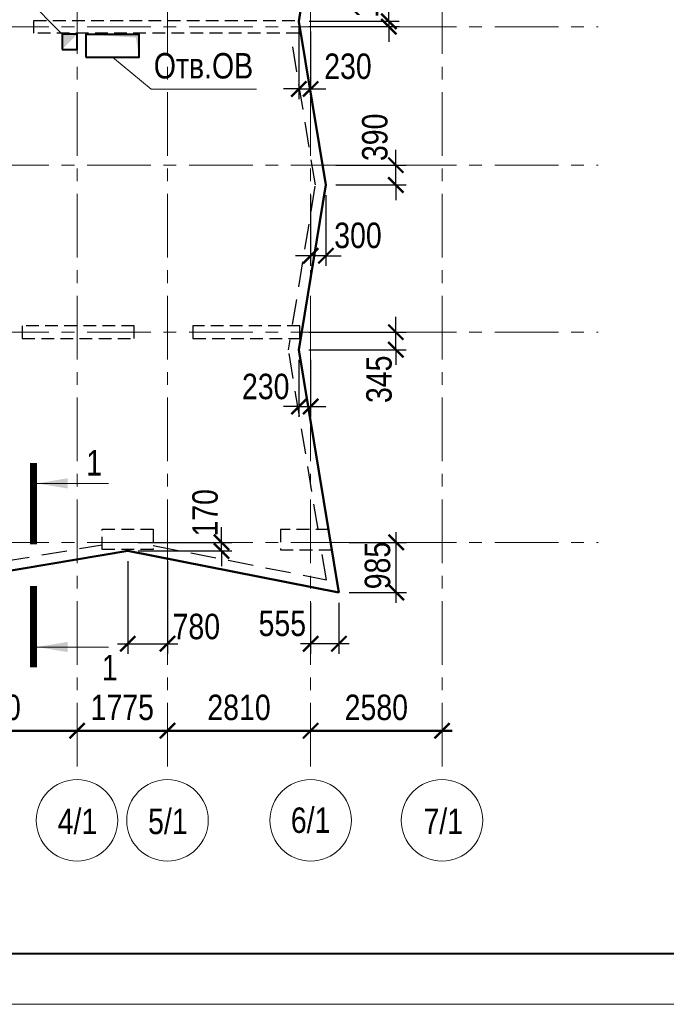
# Model space of a CAD drawing. Header units: inches. Extents: x -7168381 to -7082011, y 5937392 to 6001282.
# Tile 4 of 9: x -7140836 to -7128144, y 5937392 to 5956735. Entities that reach past the tile are written whole.
import ezdxf
from ezdxf.enums import TextEntityAlignment as Align

# ---------------------------------------------------------------- set-up
doc = ezdxf.new("R2010")
doc.units = ezdxf.units.IN
doc.header["$LTSCALE"] = 1000
doc.header["$MEASUREMENT"] = 0
doc.linetypes.add('CENTER', pattern=[2, 1.25, -0.25, 0.25, -0.25])
doc.linetypes.add('HIDDEN', pattern=[0.375, 0.25, -0.125])
for name, color, linetype, lineweight in [('СК-041-С-СТЕНЫ НЕВИДИМЫЕ', 12, 'HIDDEN', 30), ('СК-050-П(литы перекрытия)', 12, 'Continuous', 50), ('СК-051-1-П-ОТВЕРСТИЯ ОВ ДУ', 5, 'Continuous', 40), ('СК-051-2-П-ОТВЕРСТИЯ ВК', 1, 'Continuous', 40), ('СК-052-П-БАЛКИ', 1, 'HIDDEN', 30), ('СК-100-О(си)', 2, 'CENTER', 15), ('СК-110-О-РАЗМЕРЫ', 7, 'Continuous', 15), ('СК-200-Р(амка)', 7, 'Continuous', 40), ('СК-210-Р-РАМКА ЛИНИИ ТОНКИЕ', 7, 'Continuous', 15), ('СК-300-Р(азмеры)_ПЛИТЫ', 7, 'Continuous', 20), ('СК-400-Т(екст)', 7, 'Continuous', 20), ('СК-500-С(ечения)', 5, 'Continuous', 40)]:
    doc.layers.add(name, color=color, linetype=linetype, lineweight=lineweight)
doc.styles.add('ARIAL_annotative', font='arial.ttf', dxfattribs={"width": 0.8, "height": 2.5})
doc.styles.add('RUSS', font='arial.ttf', dxfattribs={"width": 0.8})
doc.dimstyles.new('100-200', dxfattribs={"dimscale": 0, "dimtxt": 500, "dimasz": 300, "dimexe": 200, "dimexo": 200, "dimgap": 200, "dimtad": 1, "dimdec": 0, "dimzin": 0, "dimdsep": 46, "dimtxsty": 'RUSS', "dimblk": 'ARCHTICK', "dimcen": 0.096, "dimdle": 200, "dimclrd": 7, "dimclre": 7, "dimclrt": 256, "dimadec": 0, "dimazin": 0, "dimtfac": 1, "dimtdec": 0, "dimtmove": 2, "dimatfit": 3, "dimldrblk": 'OBLIQUE', "dimfxl": 1, "dimtolj": 1, "dimtzin": 0, "dimarcsym": 0})

# ---------------------------------------------------------------- blocks, each defined once
blk = doc.blocks.new('_ArchTick')
at = {"color": 0, "linetype": 'ByBlock', "const_width": 0.15}
blk.add_lwpolyline([(-0.5, -0.5), (0.5, 0.5)], dxfattribs=at)
blk = doc.blocks.new('*D114')
at = {"layer": 'Defpoints', "color": 0, "transparency": 16777216}
for p in [(-2580, -3921), (-2580, -3921), (0, -3921)]:
    blk.add_point(p, dxfattribs=at)
at = {"layer": 'СК-110-О-РАЗМЕРЫ', "color": 7, "lineweight": -2, "transparency": 16777216}
blk.add_line((200, -3921), (-2780, -3921), dxfattribs=at)
at = {"layer": 'СК-110-О-РАЗМЕРЫ', "color": 7, "lineweight": -2, "transparency": 16777216, "xscale": 300, "yscale": 300, "zscale": 300, "rotation": 180}
blk.add_blockref('_ArchTick', (-2580, -3921), dxfattribs=at)
at = {"layer": 'СК-110-О-РАЗМЕРЫ', "color": 7, "lineweight": -2, "transparency": 16777216, "xscale": 300, "yscale": 300, "zscale": 300}
blk.add_blockref('_ArchTick', (0, -3921), dxfattribs=at)
at = {"layer": 'СК-110-О-РАЗМЕРЫ', "transparency": 16777216, "insert": (-1290, -3465), "char_height": 500, "attachment_point": 5, "style": 'RUSS'}
blk.add_mtext('\\A1;2580', dxfattribs=at)
blk = doc.blocks.new('_Oblique')
at = {"color": 0, "linetype": 'ByBlock', "lineweight": -2}
blk.add_line((-0.5, -0.5), (0.5, 0.5), dxfattribs=at)
blk = doc.blocks.new('*D115')
at = {"layer": 'Defpoints', "color": 0, "transparency": 16777216}
for p in [(-5390, -3921), (-5390, -3921), (-2580, -3921)]:
    blk.add_point(p, dxfattribs=at)
at = {"layer": 'СК-110-О-РАЗМЕРЫ', "color": 7, "lineweight": -2, "transparency": 16777216}
blk.add_line((-2380, -3921), (-5590, -3921), dxfattribs=at)
at = {"layer": 'СК-110-О-РАЗМЕРЫ', "color": 7, "lineweight": -2, "transparency": 16777216, "xscale": 300, "yscale": 300, "zscale": 300, "rotation": 180}
blk.add_blockref('_ArchTick', (-5390, -3921), dxfattribs=at)
at = {"layer": 'СК-110-О-РАЗМЕРЫ', "color": 7, "lineweight": -2, "transparency": 16777216, "xscale": 300, "yscale": 300, "zscale": 300}
blk.add_blockref('_ArchTick', (-2580, -3921), dxfattribs=at)
at = {"layer": 'СК-110-О-РАЗМЕРЫ', "transparency": 16777216, "insert": (-3985, -3465), "char_height": 500, "attachment_point": 5, "style": 'RUSS'}
blk.add_mtext('\\A1;2810', dxfattribs=at)
blk = doc.blocks.new('*D116')
at = {"layer": 'Defpoints', "color": 0, "transparency": 16777216}
for p in [(-7165, -3921), (-7165, -3921), (-5390, -3921)]:
    blk.add_point(p, dxfattribs=at)
at = {"layer": 'СК-110-О-РАЗМЕРЫ', "color": 7, "lineweight": -2, "transparency": 16777216}
blk.add_line((-5190, -3921), (-7365, -3921), dxfattribs=at)
at = {"layer": 'СК-110-О-РАЗМЕРЫ', "color": 7, "lineweight": -2, "transparency": 16777216, "xscale": 300, "yscale": 300, "zscale": 300, "rotation": 180}
blk.add_blockref('_ArchTick', (-7165, -3921), dxfattribs=at)
at = {"layer": 'СК-110-О-РАЗМЕРЫ', "color": 7, "lineweight": -2, "transparency": 16777216, "xscale": 300, "yscale": 300, "zscale": 300}
blk.add_blockref('_ArchTick', (-5390, -3921), dxfattribs=at)
at = {"layer": 'СК-110-О-РАЗМЕРЫ', "transparency": 16777216, "insert": (-6277, -3465), "char_height": 500, "attachment_point": 5, "style": 'RUSS'}
blk.add_mtext('\\A1;1775', dxfattribs=at)
blk = doc.blocks.new('*D117')
at = {"layer": 'Defpoints', "color": 0, "transparency": 16777216}
for p in [(-10615, -3921), (-10615, -3921), (-7165, -3921)]:
    blk.add_point(p, dxfattribs=at)
at = {"layer": 'СК-110-О-РАЗМЕРЫ', "color": 7, "lineweight": -2, "transparency": 16777216}
blk.add_line((-6965, -3921), (-10815, -3921), dxfattribs=at)
at = {"layer": 'СК-110-О-РАЗМЕРЫ', "color": 7, "lineweight": -2, "transparency": 16777216, "xscale": 300, "yscale": 300, "zscale": 300, "rotation": 180}
blk.add_blockref('_ArchTick', (-10615, -3921), dxfattribs=at)
at = {"layer": 'СК-110-О-РАЗМЕРЫ', "color": 7, "lineweight": -2, "transparency": 16777216, "xscale": 300, "yscale": 300, "zscale": 300}
blk.add_blockref('_ArchTick', (-7165, -3921), dxfattribs=at)
at = {"layer": 'СК-110-О-РАЗМЕРЫ', "transparency": 16777216, "insert": (-8890, -3465), "char_height": 500, "attachment_point": 5, "style": 'RUSS'}
blk.add_mtext('\\A1;3450', dxfattribs=at)
blk = doc.blocks.new('Сечение')
at = {"layer": 'СК-500-С(ечения)', "linetype": 'Continuous', "lineweight": 15, "ltscale": 100}
blk.add_line((-200, -35), (-200, -735), dxfattribs=at)
at = {"layer": 'СК-500-С(ечения)', "linetype": 'Continuous', "ltscale": 100, "const_width": 70}
blk.add_lwpolyline([(-400, 0), (400, 0)], dxfattribs=at)
at = {"layer": 'СК-500-С(ечения)', "linetype": 'Continuous', "ltscale": 100}
blk.add_solid([(-200, -35), (-250.3, -335.5), (-149.7, -335.5)], dxfattribs=at)
blk = doc.blocks.new('*U14')
at = {"layer": 'СК-400-Т(екст)', "ltscale": 100, "yscale": 0.01, "zscale": 0.01}
for p, xscale, rotation in [((0, -4), 0.01, 270.0000000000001), ((0, -16.072), -0.01, 270)]:
    blk.add_blockref('Сечение', p, dxfattribs=dict(at, xscale=xscale, rotation=rotation))
at = {"layer": 'СК-500-С(ечения)', "color": 0, "ltscale": 100, "style": 'ARIAL_annotative', "width": 0.8}
blk.add_attdef('НОМЕР_СЕЧЕНИЯ_1_1(НОМЕР_ЛИСТА)', text='', height=2.5, rotation=270, dxfattribs=at).set_placement((-6.74, -1.226), align=Align.RIGHT)
blk.add_attdef('НОМЕР_СЕЧЕНИЯ_2_1(НОМЕР_ЛИСТА)', text='', height=2.5, rotation=270, dxfattribs=at).set_placement((-7.48, -18.846), align=Align.BOTTOM_LEFT)
blk = doc.blocks.new('*D67')
at = {"layer": 'Defpoints', "color": 0, "transparency": 16777216}
for p in [(-7135357, 5956703), (-7135358, 5956598), (-7133590, 5956598)]:
    blk.add_point(p, dxfattribs=at)
at = {"layer": 'СК-300-Р(азмеры)_ПЛИТЫ', "color": 7, "lineweight": -2, "transparency": 16777216}
for p, q in [((-7133590, 5956703), (-7133590, 5957003)), ((-7135157, 5956703), (-7133390, 5956703)), ((-7133590, 5956703), (-7133590, 5956598)), ((-7135158, 5956598), (-7133390, 5956598)), ((-7133590, 5956598), (-7133590, 5956298))]:
    blk.add_line(p, q, dxfattribs=at)
at = {"layer": 'СК-300-Р(азмеры)_ПЛИТЫ', "color": 7, "lineweight": -2, "transparency": 16777216, "xscale": 300, "yscale": 300, "zscale": 300}
for p, rotation in [((-7133590, 5956703), 270), ((-7133590, 5956598), 90)]:
    blk.add_blockref('_ArchTick', p, dxfattribs=dict(at, rotation=rotation))
at = {"layer": 'СК-300-Р(азмеры)_ПЛИТЫ', "transparency": 16777216, "insert": (-7134043, 5957239), "char_height": 500, "attachment_point": 5, "rotation": 90, "style": 'RUSS'}
blk.add_mtext('\\A1;105', dxfattribs=at)
blk = doc.blocks.new('*D68')
at = {"layer": 'Defpoints', "color": 0, "transparency": 16777216}
for p in [(-7135356, 5956702), (-7135125, 5956702), (-7135125, 5955374)]:
    blk.add_point(p, dxfattribs=at)
at = {"layer": 'СК-300-Р(азмеры)_ПЛИТЫ', "color": 7, "lineweight": -2, "transparency": 16777216}
for p, q in [((-7135356, 5956502), (-7135356, 5955174)), ((-7135125, 5956502), (-7135125, 5955174)), ((-7135356, 5955374), (-7135656, 5955374)), ((-7135356, 5955374), (-7135125, 5955374)), ((-7135125, 5955374), (-7134825, 5955374))]:
    blk.add_line(p, q, dxfattribs=at)
at = {"layer": 'СК-300-Р(азмеры)_ПЛИТЫ', "color": 7, "lineweight": -2, "transparency": 16777216, "xscale": 300, "yscale": 300, "zscale": 300}
blk.add_blockref('_ArchTick', (-7135356, 5955374), dxfattribs=at)
at = {"layer": 'СК-300-Р(азмеры)_ПЛИТЫ', "color": 7, "lineweight": -2, "transparency": 16777216, "xscale": 300, "yscale": 300, "zscale": 300, "rotation": 180}
blk.add_blockref('_ArchTick', (-7135125, 5955374), dxfattribs=at)
at = {"layer": 'СК-300-Р(азмеры)_ПЛИТЫ', "transparency": 16777216, "insert": (-7134393, 5955817), "char_height": 500, "attachment_point": 5, "style": 'RUSS'}
blk.add_mtext('\\A1;230', dxfattribs=at)
blk = doc.blocks.new('*D69')
at = {"layer": 'Defpoints', "color": 0, "transparency": 16777216}
for p in [(-7135125, 5953489), (-7134826, 5953489), (-7135125, 5952097)]:
    blk.add_point(p, dxfattribs=at)
at = {"layer": 'СК-300-Р(азмеры)_ПЛИТЫ', "color": 7, "lineweight": -2, "transparency": 16777216}
for p, q in [((-7135125, 5953289), (-7135125, 5951897)), ((-7134826, 5953289), (-7134826, 5951897)), ((-7135125, 5952097), (-7135425, 5952097)), ((-7134826, 5952097), (-7135125, 5952097)), ((-7134826, 5952097), (-7134526, 5952097))]:
    blk.add_line(p, q, dxfattribs=at)
at = {"layer": 'СК-300-Р(азмеры)_ПЛИТЫ', "color": 7, "lineweight": -2, "transparency": 16777216, "xscale": 300, "yscale": 300, "zscale": 300}
blk.add_blockref('_ArchTick', (-7135125, 5952097), dxfattribs=at)
at = {"layer": 'СК-300-Р(азмеры)_ПЛИТЫ', "color": 7, "lineweight": -2, "transparency": 16777216, "xscale": 300, "yscale": 300, "zscale": 300, "rotation": 180}
blk.add_blockref('_ArchTick', (-7134826, 5952097), dxfattribs=at)
at = {"layer": 'СК-300-Р(азмеры)_ПЛИТЫ', "transparency": 16777216, "insert": (-7134196, 5952495), "char_height": 500, "attachment_point": 5, "style": 'RUSS'}
blk.add_mtext('\\A1;300', dxfattribs=at)
blk = doc.blocks.new('*D70')
at = {"layer": 'Defpoints', "color": 0, "transparency": 16777216}
for p in [(-7134828, 5953877), (-7133453, 5953877), (-7134828, 5953488)]:
    blk.add_point(p, dxfattribs=at)
at = {"layer": 'СК-300-Р(азмеры)_ПЛИТЫ', "color": 7, "lineweight": -2, "transparency": 16777216}
for p, q in [((-7133453, 5953877), (-7133453, 5954177)), ((-7134628, 5953877), (-7133253, 5953877)), ((-7133453, 5953488), (-7133453, 5953877)), ((-7134628, 5953488), (-7133253, 5953488)), ((-7133453, 5953488), (-7133453, 5953188))]:
    blk.add_line(p, q, dxfattribs=at)
at = {"layer": 'СК-300-Р(азмеры)_ПЛИТЫ', "color": 7, "lineweight": -2, "transparency": 16777216, "xscale": 300, "yscale": 300, "zscale": 300}
for p, rotation in [((-7133453, 5953877), 270), ((-7133453, 5953488), 90)]:
    blk.add_blockref('_ArchTick', p, dxfattribs=dict(at, rotation=rotation))
at = {"layer": 'СК-300-Р(азмеры)_ПЛИТЫ', "transparency": 16777216, "insert": (-7133863, 5954424), "char_height": 500, "attachment_point": 5, "rotation": 90, "style": 'RUSS'}
blk.add_mtext('\\A1;390', dxfattribs=at)
blk = doc.blocks.new('*D71')
at = {"layer": 'Defpoints', "color": 0, "transparency": 16777216}
for p in [(-7135358, 5950597), (-7133453, 5950597), (-7135358, 5950252)]:
    blk.add_point(p, dxfattribs=at)
at = {"layer": 'СК-300-Р(азмеры)_ПЛИТЫ', "color": 7, "lineweight": -2, "transparency": 16777216}
for p, q in [((-7133453, 5950597), (-7133453, 5950897)), ((-7135158, 5950597), (-7133253, 5950597)), ((-7133453, 5950252), (-7133453, 5950597)), ((-7135158, 5950252), (-7133253, 5950252)), ((-7133453, 5950252), (-7133453, 5949952))]:
    blk.add_line(p, q, dxfattribs=at)
at = {"layer": 'СК-300-Р(азмеры)_ПЛИТЫ', "color": 7, "lineweight": -2, "transparency": 16777216, "xscale": 300, "yscale": 300, "zscale": 300}
for p, rotation in [((-7133453, 5950597), 270), ((-7133453, 5950252), 90)]:
    blk.add_blockref('_ArchTick', p, dxfattribs=dict(at, rotation=rotation))
at = {"layer": 'СК-300-Р(азмеры)_ПЛИТЫ', "transparency": 16777216, "insert": (-7133781, 5949671), "char_height": 500, "attachment_point": 5, "rotation": 90, "style": 'RUSS'}
blk.add_mtext('\\A1;345', dxfattribs=at)
blk = doc.blocks.new('*D72')
at = {"layer": 'Defpoints', "color": 0, "transparency": 16777216}
for p in [(-7135356, 5950253), (-7135125, 5950252), (-7135125, 5949135)]:
    blk.add_point(p, dxfattribs=at)
at = {"layer": 'СК-300-Р(азмеры)_ПЛИТЫ', "color": 7, "lineweight": -2, "transparency": 16777216}
for p, q in [((-7135356, 5950053), (-7135356, 5948935)), ((-7135125, 5950052), (-7135125, 5948935)), ((-7135356, 5949135), (-7135656, 5949135)), ((-7135356, 5949135), (-7135125, 5949135)), ((-7135125, 5949135), (-7134825, 5949135))]:
    blk.add_line(p, q, dxfattribs=at)
at = {"layer": 'СК-300-Р(азмеры)_ПЛИТЫ', "color": 7, "lineweight": -2, "transparency": 16777216, "xscale": 300, "yscale": 300, "zscale": 300}
blk.add_blockref('_ArchTick', (-7135356, 5949135), dxfattribs=at)
at = {"layer": 'СК-300-Р(азмеры)_ПЛИТЫ', "color": 7, "lineweight": -2, "transparency": 16777216, "xscale": 300, "yscale": 300, "zscale": 300, "rotation": 180}
blk.add_blockref('_ArchTick', (-7135125, 5949135), dxfattribs=at)
at = {"layer": 'СК-300-Р(азмеры)_ПЛИТЫ', "transparency": 16777216, "insert": (-7136007, 5949526), "char_height": 500, "attachment_point": 5, "style": 'RUSS'}
blk.add_mtext('\\A1;230', dxfattribs=at)
blk = doc.blocks.new('*D73')
at = {"layer": 'Defpoints', "color": 0, "transparency": 16777216}
for p in [(-7134571, 5946467), (-7133445, 5946467), (-7134571, 5945482)]:
    blk.add_point(p, dxfattribs=at)
at = {"layer": 'СК-300-Р(азмеры)_ПЛИТЫ', "color": 7, "lineweight": -2, "transparency": 16777216}
for p, q in [((-7133445, 5945282), (-7133445, 5946667)), ((-7134371, 5946467), (-7133245, 5946467)), ((-7134371, 5945482), (-7133245, 5945482))]:
    blk.add_line(p, q, dxfattribs=at)
at = {"layer": 'СК-300-Р(азмеры)_ПЛИТЫ', "color": 7, "lineweight": -2, "transparency": 16777216, "xscale": 300, "yscale": 300, "zscale": 300}
for p, rotation in [((-7133445, 5946467), 90), ((-7133445, 5945482), 270)]:
    blk.add_blockref('_ArchTick', p, dxfattribs=dict(at, rotation=rotation))
at = {"layer": 'СК-300-Р(азмеры)_ПЛИТЫ', "transparency": 16777216, "insert": (-7133810, 5946012), "char_height": 500, "attachment_point": 5, "rotation": 90, "style": 'RUSS'}
blk.add_mtext('\\A1;985', dxfattribs=at)
blk = doc.blocks.new('*D74')
at = {"layer": 'Defpoints', "color": 0, "transparency": 16777216}
for p in [(-7135125, 5945481), (-7134571, 5945481), (-7135125, 5944474)]:
    blk.add_point(p, dxfattribs=at)
at = {"layer": 'СК-300-Р(азмеры)_ПЛИТЫ', "color": 7, "lineweight": -2, "transparency": 16777216}
for p, q in [((-7135125, 5945281), (-7135125, 5944274)), ((-7134571, 5945281), (-7134571, 5944274)), ((-7134371, 5944474), (-7135325, 5944474))]:
    blk.add_line(p, q, dxfattribs=at)
at = {"layer": 'СК-300-Р(азмеры)_ПЛИТЫ', "color": 7, "lineweight": -2, "transparency": 16777216, "xscale": 300, "yscale": 300, "zscale": 300, "rotation": 180}
blk.add_blockref('_ArchTick', (-7135125, 5944474), dxfattribs=at)
at = {"layer": 'СК-300-Р(азмеры)_ПЛИТЫ', "color": 7, "lineweight": -2, "transparency": 16777216, "xscale": 300, "yscale": 300, "zscale": 300}
blk.add_blockref('_ArchTick', (-7134571, 5944474), dxfattribs=at)
at = {"layer": 'СК-300-Р(азмеры)_ПЛИТЫ', "transparency": 16777216, "insert": (-7135681, 5944873), "char_height": 500, "attachment_point": 5, "style": 'RUSS'}
blk.add_mtext('\\A1;555', dxfattribs=at)
blk = doc.blocks.new('*D75')
at = {"layer": 'Defpoints', "color": 0, "transparency": 16777216}
for p in [(-7138715, 5946300), (-7137935, 5946300), (-7137935, 5944476)]:
    blk.add_point(p, dxfattribs=at)
at = {"layer": 'СК-300-Р(азмеры)_ПЛИТЫ', "color": 7, "lineweight": -2, "transparency": 16777216}
for p, q in [((-7138715, 5946100), (-7138715, 5944276)), ((-7137935, 5946100), (-7137935, 5944276)), ((-7138915, 5944476), (-7137735, 5944476))]:
    blk.add_line(p, q, dxfattribs=at)
at = {"layer": 'СК-300-Р(азмеры)_ПЛИТЫ', "color": 7, "lineweight": -2, "transparency": 16777216, "xscale": 300, "yscale": 300, "zscale": 300, "rotation": 180}
blk.add_blockref('_ArchTick', (-7138715, 5944476), dxfattribs=at)
at = {"layer": 'СК-300-Р(азмеры)_ПЛИТЫ', "color": 7, "lineweight": -2, "transparency": 16777216, "xscale": 300, "yscale": 300, "zscale": 300}
blk.add_blockref('_ArchTick', (-7137935, 5944476), dxfattribs=at)
at = {"layer": 'СК-300-Р(азмеры)_ПЛИТЫ', "transparency": 16777216, "insert": (-7137369, 5944811), "char_height": 500, "attachment_point": 5, "style": 'RUSS'}
blk.add_mtext('\\A1;780', dxfattribs=at)
blk = doc.blocks.new('*D76')
at = {"layer": 'Defpoints', "color": 0, "transparency": 16777216}
for p in [(-7138713, 5946467), (-7136875, 5946467), (-7138711, 5946298)]:
    blk.add_point(p, dxfattribs=at)
at = {"layer": 'СК-300-Р(азмеры)_ПЛИТЫ', "color": 7, "lineweight": -2, "transparency": 16777216}
for p, q in [((-7136875, 5946467), (-7136875, 5946767)), ((-7138513, 5946467), (-7136675, 5946467)), ((-7136875, 5946298), (-7136875, 5946467)), ((-7138511, 5946298), (-7136675, 5946298)), ((-7136875, 5946298), (-7136875, 5945998))]:
    blk.add_line(p, q, dxfattribs=at)
at = {"layer": 'СК-300-Р(азмеры)_ПЛИТЫ', "color": 7, "lineweight": -2, "transparency": 16777216, "xscale": 300, "yscale": 300, "zscale": 300}
for p, rotation in [((-7136875, 5946467), 270), ((-7136875, 5946298), 90)]:
    blk.add_blockref('_ArchTick', p, dxfattribs=dict(at, rotation=rotation))
at = {"layer": 'СК-300-Р(азмеры)_ПЛИТЫ', "transparency": 16777216, "insert": (-7137195, 5947047), "char_height": 500, "attachment_point": 5, "rotation": 90, "style": 'RUSS'}
blk.add_mtext('\\A1;170', dxfattribs=at)
blk = doc.blocks.new('A$C18abd0ee')
at = {"layer": 'СК-041-С-СТЕНЫ НЕВИДИМЫЕ'}
for points in [[(-2811.9, 10034.8), (-2811.9, 9784.8), (-8011.9, 9784.8), (-8011.9, 10034.8)], [(-8240.3, 3784.8), (-6040.3, 3784.8), (-6040.3, 4034.8), (-8240.3, 4034.8)], [(-4890, 3784.8), (-2790, 3784.8), (-2790, 4034.8), (-4890, 4034.8)], [(-6670, -363.5), (-6670, 36.5), (-5670, 36.5), (-5670, -363.5)], [(-2230.1, 35.5), (-3170, 35.5), (-3170, -364.5), (-2164.1, -364.5)]]:
    blk.add_lwpolyline(points, close=True, dxfattribs=at)
at = {"layer": 'СК-100-О(си)', "linetype": 'CENTER'}
for p, q in [((-7165, 46624.1), (-7165, -4882.1)), ((-5390, 46624.1), (-5390, -4882.1)), ((-2580, 46624.1), (-2580, -4882.1)), ((0, 46624.1), (0, -4882.1)), ((-24966.7, 9910), (3064.5, 9910)), ((-24966.7, 7189.8), (3064.5, 7189.8)), ((-24966.7, 3909.8), (3064.5, 3909.8)), ((-24966.7, -220.2), (3064.5, -220.2))]:
    blk.add_line(p, q, dxfattribs=at)
at = {"layer": 'СК-100-О(си)', "linetype": 'Continuous'}
for centre in [(-7165, -5682.1), (-5390, -5682.1), (-2580, -5682.1), (0, -5682.1)]:
    blk.add_circle(centre, 800, dxfattribs=at)
at = {"layer": 'СК-400-Т(екст)', "style": 'RUSS', "width": 0.8}
for s, p in [('4/1', (-7545.3, -5952.2)), ('5/1', (-5770.3, -5952.2)), ('6/1', (-2968.3, -5928.2)), ('7/1', (-364.3, -5952.2))]:
    blk.add_text(s, height=500, dxfattribs=at).set_placement(p)
at = {"layer": 'СК-110-О-РАЗМЕРЫ'}
for base, p1, p2, picture, middle in [((-10615, -3920.6), (-7165, -3920.6), (-10615, -3920.6), '*D117', (-8890, -3465.1)), ((-7165, -3920.6), (-5390, -3920.6), (-7165, -3920.6), '*D116', (-6277.5, -3465.3)), ((-5390, -3920.6), (-2580, -3920.6), (-5390, -3920.6), '*D115', (-3985, -3465.3)), ((-2580, -3920.6), (0, -3920.6), (-2580, -3920.6), '*D114', (-1290, -3465.3))]:
    dim = blk.add_linear_dim(base=base, p1=p1, p2=p2, angle=180, dimstyle='100-200', override={"dimscale": 1, "dimtxsty": 'RUSS'}, dxfattribs=at)
    dim.commit()
    dim.dimension.update_dxf_attribs({"geometry": picture, "text_midpoint": middle})
blk = doc.blocks.new('A$C2d0dcff5')
blk.add_blockref('A$C18abd0ee', (20120, 220))

msp = doc.modelspace()

# ---------------------------------------------------------------- linework, layer by layer
at = {"layer": 'СК-050-П(литы перекрытия)'}
for p, q in [((-7135357.6, 5956701.9), (-7134827.4, 5960077.9)), ((-7134827.7, 5953488.7), (-7135357.6, 5956701.9)), ((-7135357.7, 5950252.5), (-7134827.7, 5953488.7)), ((-7134570.5, 5945481), (-7135357.7, 5950252.3)), ((-7141883.5, 5945769.9), (-7138713.5, 5946299.9)), ((-7138713.3, 5946299.9), (-7134570.5, 5945481))]:
    msp.add_line(p, q, dxfattribs=at)
for centre, start, end in [((-7135357.2, 5950252.4), 170.69942, 189.36796), ((-7138713.4, 5946299.4), 78.81866, 99.49146)]:
    msp.add_arc(centre, 0.5, start, end, dxfattribs=at)
at = {"layer": 'СК-051-1-П-ОТВЕРСТИЯ ОВ ДУ', "lineweight": 13}
for q in [(-7139015.5, 5955997.5), (-7136189.8, 5955367.2)]:
    msp.add_line((-7138255.4, 5955367.2), q, dxfattribs=at)
at = {"layer": 'СК-051-1-П-ОТВЕРСТИЯ ОВ ДУ'}
msp.add_lwpolyline([(-7139540.3, 5955997.5), (-7138490.7, 5955997.5), (-7138490.7, 5956447.3), (-7139540.3, 5956447.3)], close=True, dxfattribs=at)
msp.add_solid([(-7139540.3, 5956447.3), (-7138490.7, 5956447.3), (-7138558.1, 5956383.8), (-7138490.7, 5955997.5)], dxfattribs=at)
at = {"layer": 'СК-051-2-П-ОТВЕРСТИЯ ВК', "lineweight": 15}
msp.add_line((-7140904.4, 5957362.2), (-7140005.8, 5956452.4), dxfattribs=at)
at = {"layer": 'СК-051-2-П-ОТВЕРСТИЯ ВК'}
msp.add_lwpolyline([(-7140005.8, 5956152.4), (-7139705.8, 5956152.4), (-7139705.8, 5956452.4), (-7140005.8, 5956452.4)], close=True, dxfattribs=at)
msp.add_solid([(-7140005.8, 5956152.4), (-7139705.8, 5956452.4), (-7140005.8, 5956452.4)], dxfattribs=at)
at = {"layer": 'СК-052-П-БАЛКИ', "ltscale": 2}
for points in [[(-7135479.3, 5950747.5), (-7135030.4, 5953488.6), (-7135518.3, 5956447.5)], [(-7134978.1, 5946723.2), (-7135560.4, 5950252.3), (-7135528.4, 5950447.5)], [(-7144085.4, 5946405.9), (-7141880.7, 5945973.2), (-7139215.3, 5946418.8)], [(-7138215.3, 5946405.3), (-7134814.8, 5945733.2), (-7134912.2, 5946323.2)]]:
    msp.add_lwpolyline(points, dxfattribs=at)
at = {"layer": 'СК-200-Р(амка)'}
msp.add_line((-7164381.5, 5938392.1), (-7085381.5, 5938392.1), dxfattribs=at)
at = {"layer": 'СК-210-Р-РАМКА ЛИНИИ ТОНКИЕ'}
msp.add_line((-7084381.5, 5937392.1), (-7168381.5, 5937392.1), dxfattribs=at)

# ---------------------------------------------------------------- block references
at = {"layer": 'СК-050-П(литы перекрытия)'}
msp.add_blockref('A$C2d0dcff5', (-7152665.7, 5946467.5), dxfattribs=at)
at = {"layer": 'СК-500-С(ечения)'}
ref = msp.add_blockref('*U14', (-7140565.8, 5948025.8), dxfattribs=dict(at, xscale=-200, yscale=200, zscale=200, rotation=6.149580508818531e-05))
ref.add_attrib('НОМЕР_СЕЧЕНИЯ_2_1(НОМЕР_ЛИСТА)', '1', dxfattribs={"color": 0, "ltscale": 100, "height": 500, "style": 'ARIAL_annotative', "width": 0.8}).set_placement((-7139069.9, 5944256.7), align=Align.TOP_CENTER)
ref.add_attrib('НОМЕР_СЕЧЕНИЯ_1_1(НОМЕР_ЛИСТА)', '1', dxfattribs={"color": 0, "ltscale": 100, "height": 500, "style": 'ARIAL_annotative', "width": 0.8}).set_placement((-7139217.9, 5947780.5), align=Align.RIGHT)

# ---------------------------------------------------------------- texts
at = {"layer": 'СК-051-1-П-ОТВЕРСТИЯ ОВ ДУ', "lineweight": 13, "style": 'RUSS', "width": 0.8}
msp.add_text('Отв.ОВ', height=500, dxfattribs=at).set_placement((-7138203.6, 5955579.9))

# ---------------------------------------------------------------- dimensions: what is measured, and where the dimension line sits
at = {"layer": 'СК-300-Р(азмеры)_ПЛИТЫ'}
for base, p1, p2, picture, middle in [((-7133590.2, 5956597.7), (-7135357.4, 5956702.9), (-7135357.6, 5956597.7), '*D67', (-7134042.9, 5957238.7)), ((-7133453, 5953877.5), (-7134827.8, 5953487.7), (-7134827.7, 5953877.5), '*D70', (-7133862.8, 5954424.3)), ((-7133453, 5950597.5), (-7135357.7, 5950252.4), (-7135357.7, 5950597.5), '*D71', (-7133780.9, 5949671.2)), ((-7136875, 5946467.5), (-7138711.3, 5946297.9), (-7138713.3, 5946467.5), '*D76', (-7137195.4, 5947047.1)), ((-7133445.3525, 5946467.4709), (-7134570.5136, 5945482.0179), (-7134570.5136, 5946467.4709), '*D73', (-7133810.306, 5946012.1757))]:
    dim = msp.add_linear_dim(base=base, p1=p1, p2=p2, angle=90, dimstyle='100-200', override={"dimscale": 1}, dxfattribs=at)
    dim.commit()
    dim.dimension.update_dxf_attribs({"geometry": picture, "text_midpoint": middle, "dimtype": 160})
for base, p1, p2, picture, middle in [((-7135125.3, 5955373.6), (-7135355.6, 5956702), (-7135125.3, 5956701.9), '*D68', (-7134392.8, 5955816.7)), ((-7135125.3, 5952097.3), (-7134825.7, 5953489), (-7135125.3, 5953488.7), '*D69', (-7134196.2, 5952494.7)), ((-7135125.3, 5949135.2), (-7135355.7, 5950252.7), (-7135125.3, 5950252.4), '*D72', (-7136007.2, 5949525.8)), ((-7137935.3, 5944475.8), (-7138715.5, 5946299.9), (-7137935.3, 5946299.9), '*D75', (-7137369.1, 5944811.1)), ((-7135125.3, 5944473.9), (-7134570.5, 5945481), (-7135125.3, 5945481), '*D74', (-7135680.9, 5944873))]:
    dim = msp.add_linear_dim(base=base, p1=p1, p2=p2, dimstyle='100-200', override={"dimscale": 1}, dxfattribs=at)
    dim.commit()
    dim.dimension.update_dxf_attribs({"geometry": picture, "text_midpoint": middle, "dimtype": 160})

doc.saveas('drawing.dxf')
